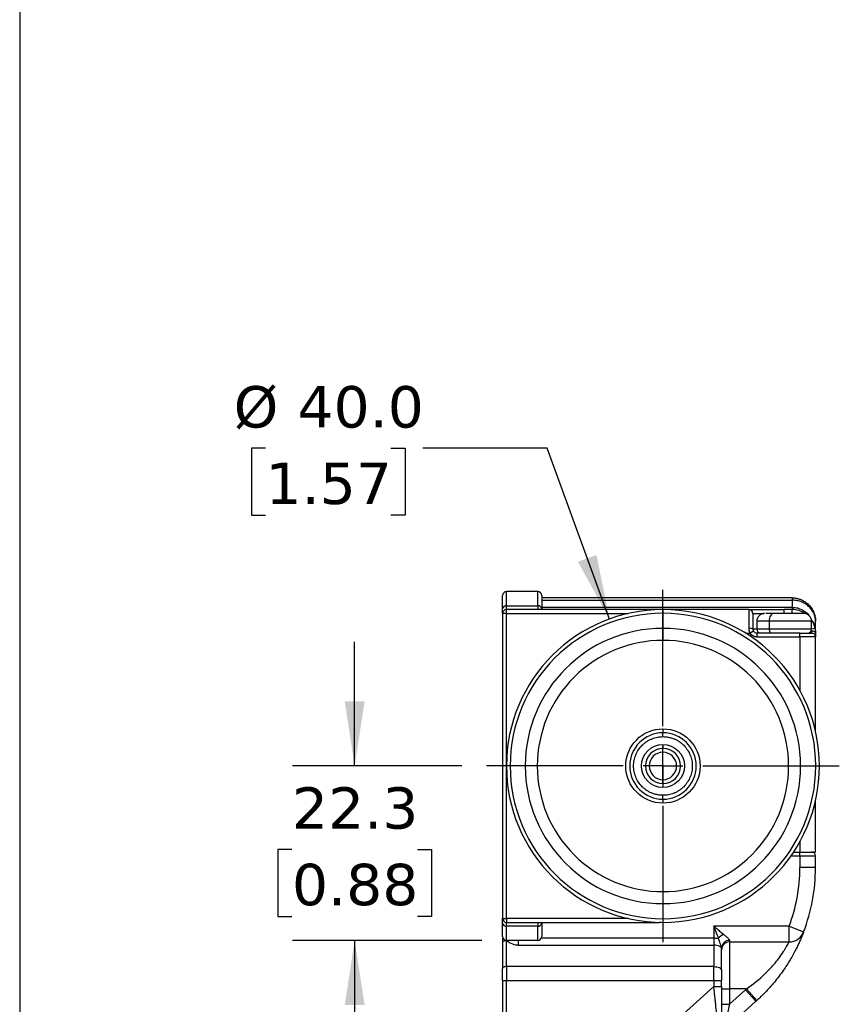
# Model space of a CAD drawing. Header units: millimetres. Extents: x 13 to 546, y 13 to 419.
# Tile 6 of 44: x 13 to 97, y 169 to 270. Entities that reach past the tile are written whole.
import ezdxf

# ---------------------------------------------------------------- set-up
doc = ezdxf.new("R2010")
doc.units = ezdxf.units.MM
doc.header["$LTSCALE"] = 2
doc.linetypes.add('SLD-Center', pattern=[19.05, 15.24, -1.27, 1.27, -1.27])
doc.linetypes.add('SLD-Solid', pattern=[0])
doc.layers.add('CENTER', color=40, linetype='SLD-Center')
doc.layers.add('DIMENSIONS', color=140, linetype='SLD-Solid', lineweight=25)
doc.layers.add('TEXT', color=140, linetype='SLD-Solid', lineweight=25)
doc.styles.add('SLDTEXTSTYLE0', font='VERDANA.TTF')
doc.dimstyles.new('SLDDIMSTYLE2', dxfattribs={"dimtxt": 4.316016, "dimasz": 6.604, "dimexe": 0, "dimexo": 0.0625, "dimgap": 1.079004, "dimtad": 0, "dimtih": 1, "dimtoh": 1, "dimlfac": 1.25, "dimrnd": 1e-09, "dimzin": 12, "dimdsep": 46, "dimtxsty": 'SLDTEXTSTYLE0', "dimsah": 1, "dimcen": 0.09, "dimadec": 0, "dimazin": 3, "dimtfac": 1, "dimtmove": 0, "dimatfit": 0, "dimfxl": 0, "dimfrac": 2, "dimtolj": 1, "dimtzin": 12, "dimarcsym": 0})
doc.dimstyles.new('SLDDIMSTYLE5', dxfattribs={"dimtxt": 4.316016, "dimasz": 6.604, "dimexe": 0, "dimexo": 0.0625, "dimgap": 1.079004, "dimtad": 0, "dimtih": 1, "dimtoh": 1, "dimlfac": 1.25, "dimrnd": 1e-09, "dimzin": 4, "dimdsep": 46, "dimtxsty": 'SLDTEXTSTYLE0', "dimsah": 1, "dimcen": 0, "dimadec": 0, "dimazin": 1, "dimtfac": 1, "dimtofl": 0, "dimtmove": 0, "dimatfit": 3, "dimfxl": 0, "dimfrac": 2, "dimtolj": 1, "dimtzin": 12, "dimarcsym": 0})

# ---------------------------------------------------------------- blocks, each defined once
blk = doc.blocks.new('_D_17')
at = {"layer": 'DIMENSIONS'}
for p, q in [((46.95, 193.51), (46.95, 206.21)), ((57.9, 193.51), (40.6, 193.51)), ((40.54, 184.98), (39.09, 184.98)), ((39.09, 184.98), (39.09, 178.12)), ((53.37, 184.98), (54.82, 184.98)), ((54.82, 184.98), (54.82, 178.12)), ((39.09, 178.12), (40.54, 178.12)), ((54.82, 178.12), (53.37, 178.12)), ((59.94, 175.67), (40.6, 175.67)), ((46.95, 175.67), (46.95, 162.97))]:
    blk.add_line(p, q, dxfattribs=at)
for points in [[(46.95, 193.51), (47.97, 200.11), (45.94, 200.11)], [(46.95, 175.67), (45.94, 169.06), (47.97, 169.06)]]:
    blk.add_solid(points, dxfattribs=at)
at = {"layer": 'DIMENSIONS', "char_height": 4.233, "attachment_point": 1, "style": 'SLDTEXTSTYLE0'}
for s, insert in [('22.3', (40.54, 191.33)), ('0.88', (40.54, 183.5))]:
    blk.add_mtext(s, dxfattribs=dict(at, insert=insert))
blk = doc.blocks.new('_D_18')
at = {"layer": 'DIMENSIONS'}
for p, q in [((37.84, 226.02), (36.39, 226.02)), ((36.39, 226.02), (36.39, 219.16)), ((50.66, 226.02), (52.11, 226.02)), ((52.11, 226.02), (52.11, 219.16)), ((66.62, 226.02), (53.92, 226.02)), ((73, 208.54), (66.62, 226.02)), ((36.39, 219.16), (37.84, 219.16)), ((52.11, 219.16), (50.66, 219.16))]:
    blk.add_line(p, q, dxfattribs=at)
blk.add_solid([(73, 208.54), (71.69, 215.09), (69.78, 214.4)], dxfattribs=at)
at = {"layer": 'DIMENSIONS', "char_height": 4.233, "attachment_point": 1, "style": 'SLDTEXTSTYLE0'}
for s, insert in [('%%c', (34.58, 232.37)), ('40.0', (41.1, 232.37)), ('1.57', (37.84, 224.54))]:
    blk.add_mtext(s, dxfattribs=dict(at, insert=insert))
blk = doc.blocks.new('SW_CENTERMARKSYMBOL_14')
at = {"layer": 'CENTER', "color": 0}
for p, q in [((0, 4.064), (0, 18.032)), ((0, 0), (0, 2.032)), ((-4.064, 0), (-18.032, 0)), ((0, 0), (-2.032, 0)), ((0, 0), (0, -2.032)), ((0, 0), (2.032, 0)), ((4.064, 0), (18.032, 0)), ((0, -4.064), (0, -18.032))]:
    blk.add_line(p, q, dxfattribs=at)

msp = doc.modelspace()

# ---------------------------------------------------------------- linework, layer by layer
for p, q in [((62.4763, 209.903), (62.4763, 211.3473)), ((65.6763, 211.3473), (62.4763, 211.3473)), ((65.6763, 209.903), (65.6763, 211.3473)), ((91.6763, 210.7073), (66.0763, 210.7073)), ((91.6763, 210.7073), (91.6763, 210.473)), ((62.4763, 209.5073), (62.4763, 209.903)), ((62.4763, 209.903), (65.6763, 209.903)), ((65.6763, 209.903), (65.6763, 209.5073)), ((66.0763, 210.473), (91.6763, 210.473)), ((66.0763, 209.7416), (91.6763, 209.7416)), ((66.0763, 209.602), (66.0763, 209.5073)), ((91.6763, 210.473), (91.6763, 209.7416)), ((91.6763, 209.7416), (91.6763, 209.5073)), ((62.0763, 209.1073), (62.0763, 177.9073)), ((62.4763, 209.1073), (62.0763, 209.1073)), ((62.4763, 209.1073), (62.4763, 209.5073)), ((78.0763, 209.5073), (62.4763, 209.5073)), ((62.4763, 177.9073), (62.4763, 209.1073)), ((62.4763, 209.1073), (74.921, 209.1073)), ((78.2443, 209.5057), (78.0763, 209.5073)), ((87.2763, 209.5073), (78.0763, 209.5073)), ((78.0763, 209.5023), (78.0763, 209.5073)), ((78.4763, 209.5073), (78.4763, 209.133)), ((78.4763, 209.133), (78.4763, 207.5869)), ((87.2763, 207.5873), (87.2763, 209.5073)), ((87.6763, 209.1073), (88.8347, 209.1073)), ((90.8763, 209.1073), (90.8763, 209.5073)), ((91.6763, 209.5073), (90.8763, 209.5073)), ((91.6763, 209.1073), (91.6763, 209.5073)), ((78.4763, 207.5869), (78.4763, 206.3612)), ((88.0763, 207.5073), (87.6763, 207.5073)), ((88.0763, 208.3073), (88.0763, 207.5073)), ((89.3448, 208.3073), (88.0763, 208.3073)), ((89.3448, 207.5073), (88.0763, 207.5073)), ((89.3448, 208.3073), (89.3448, 207.5073)), ((93.6763, 208.3073), (89.3448, 208.3073)), ((93.6763, 207.5073), (89.3448, 207.5073)), ((93.6763, 207.5073), (93.6763, 208.3073)), ((94.0278, 207.5873), (93.6763, 207.5156)), ((94.0763, 207.1073), (94.0763, 208.3073)), ((86.9048, 207.1073), (87.3835, 207.1073)), ((87.7299, 207.3073), (87.3835, 207.1073)), ((92.4763, 207.1073), (88.0763, 207.1073)), ((88.0763, 207.1073), (88.0763, 206.7073)), ((88.0763, 206.7073), (92.4763, 206.7073)), ((92.4763, 206.7073), (92.4763, 207.1073)), ((94.0763, 206.7073), (92.4763, 206.7073)), ((92.4763, 206.7073), (92.4763, 201.2533)), ((93.6763, 207.3073), (93.6763, 207.1073)), ((94.0763, 197.0626), (94.0763, 206.7073)), ((78.4763, 197.3073), (78.4763, 196.9073)), ((78.4763, 196.5073), (78.4763, 196.9073)), ((78.4763, 195.7073), (78.4763, 195.3073)), ((78.4763, 194.9073), (78.4763, 195.3073)), ((78.4763, 193.5473), (78.4763, 194.9073)), ((78.4763, 192.1073), (78.4763, 193.4673)), ((78.4763, 191.7073), (78.4763, 192.1073)), ((78.4763, 191.7073), (78.4763, 191.3073)), ((78.4763, 190.1073), (78.4763, 190.5073)), ((78.4763, 190.1073), (78.4763, 189.7073)), ((94.0763, 184.7073), (94.0763, 189.9521)), ((92.4763, 185.7614), (92.4763, 184.7073)), ((91.8389, 184.7073), (92.4763, 184.7073)), ((92.4763, 184.3073), (92.4763, 184.7073)), ((92.4763, 184.7073), (94.0763, 184.7073)), ((91.5667, 184.3073), (92.4763, 184.3073)), ((92.4763, 184.3073), (92.4763, 183.1073)), ((92.4763, 184.3073), (94.0763, 184.3073)), ((94.0763, 183.1073), (94.0763, 184.3073)), ((94.0763, 183.1073), (92.4763, 183.1073)), ((78.4763, 180.6534), (78.4763, 179.4278)), ((78.4763, 179.4278), (78.4763, 177.8817)), ((62.0763, 177.9073), (62.4763, 177.9073)), ((62.4763, 177.9073), (62.4763, 177.5073)), ((74.921, 177.9073), (62.4763, 177.9073)), ((62.4763, 177.5073), (78.0763, 177.5073)), ((62.4763, 177.1116), (62.4763, 177.5073)), ((65.6763, 177.5073), (65.6763, 177.1116)), ((66.0763, 177.5073), (66.0763, 177.4127)), ((78.0763, 177.5073), (78.0763, 177.5123)), ((78.2443, 177.509), (78.0763, 177.5073)), ((78.4763, 177.8817), (78.4763, 177.5073)), ((65.6763, 177.1116), (62.4763, 177.1116)), ((62.4763, 175.6673), (62.4763, 177.1116)), ((65.6763, 175.6673), (65.6763, 177.1116)), ((91.3683, 177.1073), (83.6763, 177.1073)), ((83.6763, 177.1073), (83.6763, 175.885)), ((91.3683, 175.5073), (91.3683, 177.1073)), ((91.3683, 177.1073), (92.8628, 176.5359)), ((62.0763, 175.9073), (62.0763, 175.4577)), ((62.0763, 175.4577), (62.0763, 172.8041)), ((65.6763, 175.6673), (62.4763, 175.6673)), ((62.4763, 172.983), (62.4763, 175.6365)), ((63.6763, 175.6673), (63.6763, 175.1695)), ((83.6763, 175.885), (66.0323, 175.885)), ((83.6763, 175.885), (83.6763, 175.1695)), ((83.6763, 175.885), (84.1659, 175.885)), ((85.2763, 175.6529), (85.2763, 175.5073)), ((85.2763, 175.5073), (91.3683, 175.5073)), ((85.2763, 175.5073), (85.2763, 170.7073)), ((63.6763, 175.1695), (83.6763, 175.1695)), ((83.6763, 175.1695), (83.6763, 172.983)), ((84.4763, 172.6252), (84.4763, 174.8117)), ((62.4763, 172.983), (62.4763, 171.5519)), ((83.6763, 172.983), (62.4763, 172.983)), ((83.6763, 171.5519), (83.6763, 172.983)), ((62.0763, 171.5519), (62.0763, 134.3073)), ((62.0763, 171.5519), (62.4763, 171.5519)), ((62.4763, 134.3073), (62.4763, 171.5519)), ((62.4763, 171.5519), (83.6763, 171.5519)), ((83.6763, 171.5519), (83.6763, 170.9335)), ((83.6763, 171.5519), (84.4763, 171.5519)), ((84.4763, 170.9335), (84.4763, 171.5519)), ((83.6763, 170.9335), (76.6135, 164.5741)), ((83.6763, 170.9335), (84.4763, 170.9335)), ((84.4763, 170.7073), (85.2763, 170.7073)), ((87.0112, 170.7073), (85.2763, 170.7073)), ((85.2763, 170.7073), (85.2763, 169.1446)), ((86.9177, 170.6225), (85.2763, 169.1446)), ((87.0112, 170.7073), (86.9177, 170.6225)), ((87.9883, 169.4335), (86.9177, 170.6225)), ((87.0112, 170.7073), (88.0907, 169.5264)), ((86.2248, 167.8456), (87.9883, 169.4335)), ((84.4763, 169.1446), (85.2763, 169.1446))]:
    msp.add_line(p, q)
at = {"flags": 128}
for points in [[(89.7824, 209.1073), (89.697, 209.092), (89.615, 209.0464), (89.5393, 208.9725), (89.473, 208.873), (89.4186, 208.7518), (89.3782, 208.6135), (89.3533, 208.4634), (89.3448, 208.3073)], [(89.3448, 207.5073), (89.349, 207.4293), (89.3615, 207.3543), (89.3817, 207.2851), (89.4089, 207.2245), (89.4421, 207.1747), (89.4799, 207.1378), (89.5209, 207.115), (89.5636, 207.1073)], [(94.0763, 207.1073), (94.0686, 207.1463), (94.0458, 207.1839), (94.0089, 207.2184), (93.9591, 207.2488), (93.8985, 207.2736), (93.8294, 207.2921), (93.7543, 207.3035), (93.6763, 207.3073)], [(62.4763, 175.6365), (62.3983, 175.6331), (62.3232, 175.6229), (62.2541, 175.6064), (62.1934, 175.5841), (62.1437, 175.557), (62.1067, 175.5261), (62.084, 175.4926), (62.0763, 175.4577)], [(84.4763, 174.8117), (84.4609, 174.8815), (84.4154, 174.9486), (84.3415, 175.0105), (84.242, 175.0647), (84.1207, 175.1092), (83.9824, 175.1423), (83.8324, 175.1626), (83.6763, 175.1695)], [(62.4763, 172.983), (62.3983, 172.9796), (62.3232, 172.9694), (62.2541, 172.9528), (62.1934, 172.9306), (62.1437, 172.9035), (62.1067, 172.8726), (62.084, 172.839), (62.0763, 172.8041)], [(83.6763, 172.983), (83.8324, 172.9761), (83.9824, 172.9558), (84.1207, 172.9227), (84.242, 172.8782), (84.3415, 172.824), (84.4154, 172.7621), (84.4609, 172.695), (84.4763, 172.6252)]]:
    msp.add_lwpolyline(points, dxfattribs=at)
for centre, radius, start, end in [((62.4763, 210.9473), 0.4, 90, 180), ((65.6763, 210.9473), 0.4, 0, 90), ((62.4329, 209.5444), 0.3613, 83.108976, 170.827711), ((65.7196, 209.5444), 0.3613, 9.172289, 96.891024), ((62.4763, 209.1073), 0.4, 90, 180), ((78.4763, 193.5073), 16, 90, 270), ((78.4763, 193.5073), 15.6257, 90, 270), ((78.4763, 193.5073), 16, 270, 90), ((78.4763, 193.5073), 15.6257, 270, 90), ((87.2763, 209.1073), 0.4, 0, 90), ((88.8763, 208.3073), 0.8, 90, 180), ((91.6763, 207.1073), 2.4, 55.859311, 90), ((92.8763, 208.3073), 0.8, 0, 90), ((78.4763, 193.5073), 14.0796, 90, 270), ((78.4763, 193.5073), 14.0796, 270, 90), ((87.3723, 207.0273), 0.5682, 57.652557, 99.727579), ((88.4763, 207.5073), 0.4, 180, 270), ((93.2763, 207.5073), 0.4, 270, 0), ((91.6763, 207.1073), 2.4, 11.536959, 34.140689), ((88.0763, 207.5073), 0.4, 210, 270), ((93.6763, 206.7073), 0.4, 0, 90), ((78.4763, 193.5073), 3.4, 90, 270), ((78.4763, 193.5073), 3.4, 270, 90), ((78.4763, 193.5073), 1.8, 90, 270), ((78.4763, 193.5073), 1.4, 90, 270), ((78.4763, 193.5073), 1.8, 270, 90), ((78.4763, 193.5073), 1.4, 270, 90), ((78.4763, 193.5073), 0.04, 90, 270), ((78.4763, 193.5073), 0.04, 270, 90), ((93.6763, 184.3073), 0.4, 0, 90), ((75.6763, 183.1073), 18.4, 339.075168, 0), ((62.4763, 177.9073), 0.4, 180, 270), ((62.4329, 177.4703), 0.3613, 189.172289, 276.891024), ((65.7196, 177.4703), 0.3613, 263.108976, 350.827711), ((85.5342, 174.7387), 1.7851, 119.491533, 140.045225), ((91.3683, 177.1073), 1.6, 270, 339.075168), ((62.4763, 176.0673), 0.4, 180, 270), ((65.6763, 176.0673), 0.4, 270, 0), ((85.2416, 174.8874), 0.7662, 87.402154, 177.142002), ((85.2763, 174.7073), 0.8, 90, 180), ((75.6763, 183.1073), 18.4, 312, 312.430589)]:
    msp.add_arc(centre, radius, start, end)
for points in [[(62.0763, 209.602), (62.0763, 210.4693), (62.0763, 210.9473), (62.0763, 210.9473)], [(66.0763, 210.9473), (66.0763, 210.9473), (66.0763, 210.4693), (66.0763, 209.602)], [(62.0763, 209.1073), (62.0763, 209.1073), (62.0763, 209.2831), (62.0763, 209.602)], [(87.2763, 209.5073), (87.2763, 209.5073), (88.8894, 209.5073), (90.8763, 209.5073)], [(87.6763, 207.5073), (87.6763, 207.4381), (87.6947, 207.3683), (87.7299, 207.3073)], [(88.0763, 206.7073), (87.7905, 206.7073), (87.5264, 206.8598), (87.3835, 207.1073)], [(94.0763, 207.1073), (94.0763, 206.8598), (94.0763, 206.7073), (94.0763, 206.7073)], [(92.4763, 184.7073), (93.1386, 184.7073), (93.6763, 184.7073), (93.6763, 184.7073)], [(91.3683, 177.1073), (92.1008, 179.0229), (92.4763, 181.0565), (92.4763, 183.1073)], [(62.0763, 177.4127), (62.0763, 177.7316), (62.0763, 177.9073), (62.0763, 177.9073)], [(62.0763, 176.0673), (62.0763, 176.0673), (62.0763, 176.5454), (62.0763, 177.4127)], [(66.0763, 177.4127), (66.0763, 176.5454), (66.0763, 176.0673), (66.0763, 176.0673)], [(63.6763, 175.1695), (63.3259, 175.1695), (62.9144, 175.2821), (62.4763, 175.6365)], [(84.4763, 174.9256), (84.4763, 174.8871), (84.4763, 174.8494), (84.4763, 174.8117)], [(62.0763, 171.5519), (62.0763, 171.9866), (62.0763, 172.4153), (62.0763, 172.8041)], [(84.4763, 172.6252), (84.4763, 172.292), (84.4763, 171.9245), (84.4763, 171.5519)]]:
    msp.add_open_spline(points, degree=3)
for points, knots in [([(91.6763, 210.7073), (91.7189, 210.7067), (91.8044, 210.7054), (91.9324, 210.6947), (92.0601, 210.6776), (92.1871, 210.6535), (92.3131, 210.6225), (92.4377, 210.5846), (92.6696, 210.5), (93.0015, 210.3284), (93.3776, 210.0231), (93.6923, 209.6402), (93.8714, 209.299), (93.9709, 209.0192), (94.0246, 208.8187), (94.0672, 208.577), (94.0731, 208.4014), (94.0763, 208.3073)], [0, 0, 0, 0, 0.03333405, 0.06679134, 0.10037912, 0.13410456, 0.16797471, 0.20199657, 0.23617703, 0.36184371, 0.49417061, 0.6178073, 0.75587341, 0.80170012, 0.85766485, 0.92376578, 1, 1, 1, 1]), ([(94.0763, 208.3073), (94.0754, 208.3512), (94.0738, 208.436), (94.0612, 208.5586), (94.0431, 208.672), (94.0202, 208.7763), (93.9942, 208.8713), (93.9663, 208.9572), (93.9377, 209.034), (93.8574, 209.2264), (93.6923, 209.5099), (93.3776, 209.8556), (93.0014, 210.131), (92.6407, 210.2994), (92.3455, 210.3905), (92.1246, 210.4379), (91.901, 210.4675), (91.751, 210.4712), (91.6763, 210.473)], [0, 0, 0, 0, 0.03939738, 0.07625964, 0.11058672, 0.14237858, 0.17163524, 0.19835672, 0.22254311, 0.24419459, 0.38225068, 0.50589563, 0.6382125, 0.76388747, 0.82357908, 0.88280324, 0.94159744, 1, 1, 1, 1]), ([(91.6763, 209.7416), (91.8262, 209.7325), (92.1295, 209.714), (92.5794, 209.5675), (92.9958, 209.3168), (93.3058, 209.0933), (93.4061, 208.9167), (93.4216, 208.8895)], [0, 0, 0, 0, 0.22156008, 0.44812327, 0.69132539, 0.9523013, 1, 1, 1, 1]), ([(87.6763, 209.1073), (87.6763, 209.1073), (87.6763, 208.9481), (87.6763, 208.365), (87.6763, 207.959), (87.6763, 207.5073)], [0, 0, 0, 0, 0.5, 0.5, 1, 1, 1, 1]), ([(89.7824, 209.1073), (89.5892, 209.1073), (89.291, 209.1073), (89.0692, 209.1073), (89.0201, 209.1073), (89.0098, 209.1073)], [0, 0, 0, 0, 0.59253122, 0.91475208, 1, 1, 1, 1]), ([(92.8762, 209.1073), (92.8838, 209.1073), (92.4844, 209.1073), (91.1902, 209.1073), (90.4001, 209.1073), (89.7824, 209.1073)], [0, 0, 0, 0, 0.5, 0.5, 1, 1, 1, 1]), ([(87.3835, 207.1073), (87.3721, 207.1323), (87.3495, 207.1821), (87.323, 207.2598), (87.302, 207.3392), (87.2872, 207.4205), (87.278, 207.5036), (87.2768, 207.5592), (87.2763, 207.5873)], [0, 0, 0, 0, 0.16451918, 0.32861577, 0.493263, 0.65942442, 0.82803759, 1, 1, 1, 1]), ([(93.7379, 208.3608), (93.8063, 208.2703), (93.9164, 208.1245), (93.935, 207.9473), (93.942, 207.8801)], [0, 0, 0, 0, 0.62122882, 1, 1, 1, 1]), ([(94.0278, 207.5873), (94.0332, 207.5592), (94.044, 207.5036), (94.0562, 207.4205), (94.0655, 207.3392), (94.0718, 207.2598), (94.0756, 207.1821), (94.0761, 207.1323), (94.0763, 207.1073)], [0, 0, 0, 0, 0.17196241, 0.34057558, 0.506737, 0.67138423, 0.83548082, 1, 1, 1, 1]), ([(92.4763, 207.1073), (92.5066, 207.1073), (92.567, 207.1073), (92.6568, 207.1073), (92.7454, 207.1073), (92.8328, 207.1073), (92.9666, 207.1073), (93.14, 207.1073), (93.3305, 207.1073), (93.4866, 207.1073), (93.5853, 207.1073), (93.6416, 207.1073), (93.671, 207.1073), (93.6745, 207.1073), (93.6763, 207.1073)], [0, 0, 0, 0, 0.04827744, 0.09615912, 0.14392008, 0.19183742, 0.24018556, 0.37000302, 0.50004808, 0.62986564, 0.75991081, 0.84010542, 0.91970701, 1, 1, 1, 1]), ([(78.4763, 206.3612), (75.0673, 206.3612), (71.7977, 205.0069), (66.9767, 200.1859), (65.6224, 196.9163), (65.6224, 190.0984), (66.9767, 186.8288), (71.7977, 182.0077), (75.0673, 180.6534), (78.4763, 180.6534)], [0, 0, 0, 0, 0.25, 0.25, 0.5, 0.5, 0.75, 0.75, 1, 1, 1, 1]), ([(78.4763, 180.6534), (81.8853, 180.6534), (85.1549, 182.0077), (89.9759, 186.8288), (91.3302, 190.0984), (91.3302, 196.9163), (89.9759, 200.1859), (85.1549, 205.0069), (81.8853, 206.3612), (78.4763, 206.3612)], [0, 0, 0, 0, 0.25, 0.25, 0.5, 0.5, 0.75, 0.75, 1, 1, 1, 1]), ([(78.4763, 189.7073), (76.379, 189.7073), (74.6763, 191.4101), (74.6763, 195.6046), (76.379, 197.3073), (78.4763, 197.3073)], [0, 0, 0, 0, 0.5, 0.5, 1, 1, 1, 1]), ([(78.4763, 190.5073), (78.4221, 190.5082), (78.314, 190.5098), (78.1527, 190.5232), (77.9931, 190.5445), (77.8351, 190.5747), (77.6788, 190.6135), (77.5241, 190.6608), (77.3276, 190.7326), (77.094, 190.8389), (76.8302, 190.9931), (76.5814, 191.1746), (76.2748, 191.4511), (75.95, 191.8507), (75.6744, 192.3834), (75.5111, 192.9417), (75.4589, 193.5072), (75.511, 194.0728), (75.6744, 194.6311), (75.95, 195.164), (76.2747, 195.5634), (76.5813, 195.84), (76.8299, 196.0214), (77.0938, 196.1757), (77.3643, 196.2987), (77.6384, 196.393), (77.9132, 196.4588), (78.1931, 196.4999), (78.3816, 196.5048), (78.4763, 196.5073)], [0, 0, 0, 0, 0.01727696, 0.03443035, 0.0515099, 0.06856597, 0.08564916, 0.1028098, 0.12009756, 0.15225199, 0.18445116, 0.21728978, 0.25017409, 0.3158091, 0.38008019, 0.44002479, 0.50001445, 0.55995907, 0.61994874, 0.68421983, 0.74985484, 0.78269346, 0.81557777, 0.8477322, 0.87993138, 0.91007533, 0.93995461, 0.96983948, 1, 1, 1, 1]), ([(78.4763, 197.3073), (80.5736, 197.3073), (82.2763, 195.6046), (82.2763, 191.4101), (80.5736, 189.7073), (78.4763, 189.7073)], [0, 0, 0, 0, 0.5, 0.5, 1, 1, 1, 1]), ([(78.4763, 196.5073), (78.5305, 196.5065), (78.6386, 196.5049), (78.7998, 196.4915), (78.9595, 196.4701), (79.1174, 196.44), (79.2738, 196.4012), (79.4285, 196.3538), (79.6249, 196.282), (79.8586, 196.1757), (80.1224, 196.0216), (80.3712, 195.8401), (80.6778, 195.5635), (81.0026, 195.164), (81.2781, 194.6312), (81.4415, 194.073), (81.4937, 193.5075), (81.4415, 192.9418), (81.2782, 192.3836), (81.0026, 191.8507), (80.6779, 191.4512), (80.3713, 191.1747), (80.1227, 190.9933), (79.8587, 190.839), (79.5883, 190.716), (79.3142, 190.6217), (79.0394, 190.5559), (78.7595, 190.5148), (78.571, 190.5098), (78.4763, 190.5073)], [0, 0, 0, 0, 0.01727696, 0.03443035, 0.0515099, 0.06856597, 0.08564916, 0.1028098, 0.12009756, 0.15225199, 0.18445116, 0.21728978, 0.25017409, 0.3158091, 0.38008019, 0.44002479, 0.50001445, 0.55995907, 0.61994874, 0.68421983, 0.74985484, 0.78269346, 0.81557777, 0.8477322, 0.87993138, 0.91007533, 0.93995461, 0.96983948, 1, 1, 1, 1]), ([(78.4763, 191.3073), (77.2621, 191.3073), (76.2763, 192.2931), (76.2763, 194.7215), (77.2621, 195.7073), (78.4763, 195.7073)], [0, 0, 0, 0, 0.5, 0.5, 1, 1, 1, 1]), ([(78.4763, 195.7073), (79.6905, 195.7073), (80.6763, 194.7215), (80.6763, 192.2931), (79.6905, 191.3073), (78.4763, 191.3073)], [0, 0, 0, 0, 0.5, 0.5, 1, 1, 1, 1]), ([(83.6763, 177.1073), (83.7192, 177.0723), (83.8004, 177.0059), (83.9148, 176.9121), (84.0152, 176.8298), (84.1013, 176.7591), (84.2146, 176.6658), (84.3525, 176.5508), (84.5123, 176.4161), (84.6095, 176.3322), (84.6554, 176.2925)], [0, 0, 0, 0, 0.12784373, 0.24186621, 0.34206806, 0.42845055, 0.50101595, 0.68471686, 0.85100351, 1, 1, 1, 1]), ([(84.1659, 175.885), (84.1489, 175.9291), (84.1135, 176.0212), (84.0565, 176.1665), (83.9937, 176.3246), (83.9156, 176.519), (83.8097, 176.7812), (83.7256, 176.9868), (83.6763, 177.1073)], [0, 0, 0, 0, 0.11005079, 0.22997505, 0.35979312, 0.49952099, 0.70658602, 1, 1, 1, 1]), ([(84.6554, 176.2925), (84.6706, 176.2795), (84.7056, 176.2497), (84.7772, 176.1928), (84.8721, 176.1204), (84.9752, 176.0385), (85.0746, 175.9539), (85.1598, 175.8702), (85.2263, 175.7876), (85.2684, 175.7137), (85.2737, 175.6729), (85.2763, 175.6529)], [0, 0, 0, 0, 0.05419541, 0.12502553, 0.24985094, 0.38414373, 0.49995036, 0.63834608, 0.76565656, 0.88496505, 1, 1, 1, 1]), ([(92.8628, 176.5359), (92.8625, 176.5352), (92.862, 176.5337), (92.8574, 176.5217), (92.8501, 176.5026), (92.8397, 176.4757), (92.8263, 176.4411), (92.8098, 176.3989), (92.7742, 176.3082), (92.7039, 176.1324), (92.5731, 175.8198), (92.4022, 175.4345), (92.1918, 174.9901), (91.9398, 174.4951), (91.5567, 173.798), (90.9717, 172.8478), (90.272, 171.8844), (89.6428, 171.1209), (89.2102, 170.6364), (88.8133, 170.2212), (88.4621, 169.8714), (88.2159, 169.6426), (88.0907, 169.5264)], [0, 0, 0, 0, 0.01787307, 0.03569395, 0.05348962, 0.07128715, 0.08911363, 0.106996, 0.12496096, 0.18731834, 0.25024594, 0.31238301, 0.37548009, 0.43726096, 0.50039433, 0.62178528, 0.75083292, 0.81208873, 0.87521819, 0.91545455, 0.95703299, 1, 1, 1, 1]), ([(84.4763, 174.9256), (84.4759, 174.9347), (84.475, 174.9527), (84.4685, 174.9859), (84.4588, 175.0227), (84.446, 175.063), (84.4237, 175.1267), (84.387, 175.2221), (84.3232, 175.3862), (84.2408, 175.6077), (84.1918, 175.7891), (84.1659, 175.885)], [0, 0, 0, 0, 0.051792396, 0.102326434, 0.152133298, 0.201700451, 0.25146743, 0.371153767, 0.500485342, 0.735985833, 1, 1, 1, 1]), ([(87.0112, 170.7073), (87.7104, 171.1867), (88.341, 171.7003), (89.0443, 172.3739), (89.1811, 172.5107), (89.441, 172.7815), (89.5647, 172.9161), (89.8002, 173.1827), (89.9119, 173.3147), (90.1239, 173.5753), (90.2243, 173.7041), (90.5028, 174.0753), (90.6605, 174.305), (90.8619, 174.6166), (90.9229, 174.7147), (91.0312, 174.894), (91.0791, 174.9758), (91.2055, 175.1974), (91.2677, 175.314), (91.3485, 175.4679), (91.3683, 175.5073), (91.3683, 175.5073)], [0, 0, 0, 0, 0.25, 0.25, 0.3125, 0.3125, 0.375, 0.375, 0.4375, 0.4375, 0.5, 0.5, 0.625, 0.625, 0.6875, 0.6875, 0.75, 0.75, 0.875, 0.875, 1, 1, 1, 1]), ([(84.2116, 166.0329), (84.2115, 166.0337), (84.2113, 166.0354), (84.2099, 166.0485), (84.2077, 166.0696), (84.2045, 166.0994), (84.2003, 166.1377), (84.1951, 166.1845), (84.1891, 166.2398), (84.182, 166.3037), (84.1641, 166.4675), (84.1265, 166.8166), (84.0573, 167.4421), (83.9731, 168.2246), (83.8934, 168.9446), (83.8253, 169.5706), (83.7782, 169.9999), (83.7281, 170.4609), (83.6954, 170.7593), (83.6763, 170.9335)], [0, 0, 0, 0, 0.02359314, 0.04727137, 0.07105582, 0.09496735, 0.11902647, 0.14325332, 0.16766763, 0.19228868, 0.21713526, 0.33666452, 0.46694613, 0.59292036, 0.73765575, 0.80069279, 0.87187882, 0.92520856, 1, 1, 1, 1]), ([(84.4763, 170.9335), (84.4763, 170.3697), (84.4763, 169.8064), (84.4763, 168.7649), (84.4763, 168.2872), (84.4763, 167.4901), (84.4763, 167.1709), (84.4763, 166.7395), (84.4763, 166.6274), (84.4763, 166.6274)], [0, 0, 0, 0, 0.25, 0.25, 0.5, 0.5, 0.75, 0.75, 1, 1, 1, 1]), ([(85.2763, 169.1446), (85.2639, 169.0834), (85.2402, 168.9664), (85.2065, 168.7994), (85.1761, 168.6494), (85.149, 168.5162), (85.1251, 168.3999), (85.0908, 168.2321), (85.0476, 168.0179), (84.9959, 167.764), (84.9644, 167.6093), (84.9495, 167.5361)], [0, 0, 0, 0, 0.11107982, 0.21220834, 0.30338603, 0.38461372, 0.45589273, 0.51722516, 0.6945759, 0.85545662, 1, 1, 1, 1])]:
    msp.add_open_spline(points, degree=3, knots=knots)
at = {"layer": 'TEXT'}
msp.add_line((12.7, 419.1), (12.7, 12.7), dxfattribs=at)

# ---------------------------------------------------------------- block references
at = {"layer": 'CENTER'}
msp.add_blockref('SW_CENTERMARKSYMBOL_14', (78.4763, 193.5073), dxfattribs=at)

# ---------------------------------------------------------------- dimensions: what is measured, and where the dimension line sits
at = {"layer": 'DIMENSIONS'}
dim = msp.add_diameter_dim_2p(p1=(83.9569, 178.4753), p2=(72.9957, 208.5394), dimstyle='SLDDIMSTYLE5', dxfattribs=at)
dim.commit()
dim.dimension.update_dxf_attribs({"geometry": '_D_18', "text_midpoint": (44.25, 226.0239), "dimtype": 163})
dim = msp.add_linear_dim(base=(46.9538, 175.6673), p1=(60.4443, 193.5073), p2=(62.4763, 175.6673), angle=90, dimstyle='SLDDIMSTYLE2', dxfattribs=at)
dim.commit()
dim.dimension.update_dxf_attribs({"geometry": '_D_17', "text_midpoint": (46.9538, 184.984), "dimtype": 160})

doc.saveas('drawing.dxf')
